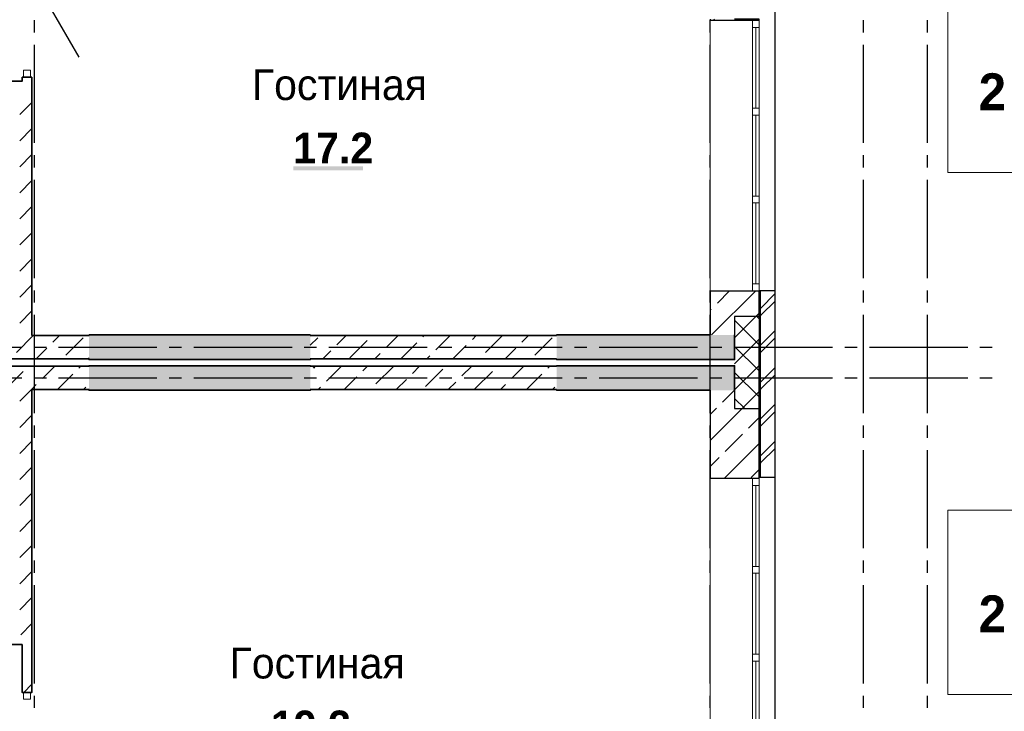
# Model space of a CAD drawing. Header units: millimetres. Extents: x 259029 to 2494469, y -731578 to -57567.
# Tile 198 of 253: x 469446 to 477461, y -569272 to -563641. Entities that reach past the tile are written whole.
import ezdxf
from ezdxf import colors
from ezdxf.entities.mleader import LeaderData, LeaderLine
from ezdxf.math import Vec2, Vec3

# ---------------------------------------------------------------- set-up
doc = ezdxf.new("R2010")
doc.units = ezdxf.units.MM
for name, color, linetype in [('PDF _Геометрия', 7, 'Continuous'), ('PDF _Сплошная заливка', 7, 'Continuous'), ('PDF _Текст', 7, 'Continuous')]:
    doc.layers.add(name, color=color, linetype=linetype)
for name, color, linetype, lineweight in [('Выноски', 20, 'Continuous', 20), ('РАЗРЕЗЫ', 10, 'Continuous', 60), ('Символы 0.20', 1, 'Continuous', 20)]:
    doc.layers.add(name, color=color, linetype=linetype, lineweight=lineweight)
doc.styles.add('PDF Century Gothic', font='GOTHIC.TTF')
doc.styles.add('PDF Century Gothic Bold', font='GOTHICB.TTF')
doc.styles.add('ГОСТ', font='GOST_Common.ttf')

# ---------------------------------------------------------------- blocks, each defined once
blk = doc.blocks.new('_None')
blk = doc.blocks.new('ааапп')
at = {"layer": 'Символы 0.20'}
ml = blk.add_multileader_mtext('Standard', dxfattribs=at)
ml.set_content('7(л.6)', color=256, style='ГОСТ')
ml.set_leader_properties(color=256, linetype='ByLayer', lineweight=-1)
ml.set_arrow_properties(name='NONE')
ml.build(insert=Vec2(0, 0))
ml.multileader.update_dxf_attribs({"text_left_attachment_type": 6, "text_right_attachment_type": 6, "dogleg_length": 0.25, "arrow_head_size": 200, "scale": 100})
ctx = ml.context
ctx.base_point, ctx.scale, ctx.char_height, ctx.arrow_head_size, ctx.landing_gap_size, ctx.plane_origin = Vec3(614110.1, -566038.8), 100, 250, 200, 25, Vec3(615324.2, -568173.2)
ctx.left_attachment, ctx.right_attachment = 6, 6
notes = []
notes.append((ctx, [(0, (1, 1, 0), (614085.1, -566038.8), (1, 0), 25, [(0, [(614013.3, -566718.2)], 0, [])])]))
ctx.mtext.insert, ctx.mtext.width, ctx.mtext.flow_direction = Vec3(614135.1, -565738.8), 792.21, 5
ml = blk.add_multileader_mtext('Standard', dxfattribs=at)
ml.set_content('9(л.9)', color=256, style='ГОСТ')
ml.set_leader_properties(color=256, linetype='ByLayer', lineweight=-1)
ml.set_arrow_properties(name='NONE')
ml.build(insert=Vec2(0, 0))
ml.multileader.update_dxf_attribs({"text_left_attachment_type": 6, "text_right_attachment_type": 6, "dogleg_length": 0.25, "arrow_head_size": 200, "scale": 100})
ctx = ml.context
ctx.base_point, ctx.scale, ctx.char_height, ctx.arrow_head_size, ctx.landing_gap_size, ctx.plane_origin = Vec3(612576, -566882.5), 100, 250, 200, 25, Vec3(613790.1, -569016.9)
ctx.left_attachment, ctx.right_attachment = 6, 6
notes.append((ctx, [(0, (1, 1, 0), (612551, -566882.5), (1, 0), 25, [(0, [(612479.2, -567561.9)], 0, [])])]))
ctx.mtext.insert, ctx.mtext.width, ctx.mtext.flow_direction = Vec3(612601, -566582.5), 792.21, 5
ml = blk.add_multileader_mtext('Standard', dxfattribs=at)
ml.set_content('9(л.9)', color=256, style='ГОСТ')
ml.set_leader_properties(color=256, linetype='ByLayer', lineweight=-1)
ml.set_arrow_properties(name='NONE')
ml.build(insert=Vec2(0, 0))
ml.multileader.update_dxf_attribs({"text_left_attachment_type": 6, "text_right_attachment_type": 6, "dogleg_length": 0.25, "arrow_head_size": 200, "scale": 100})
ctx = ml.context
ctx.base_point, ctx.scale, ctx.char_height, ctx.arrow_head_size, ctx.landing_gap_size, ctx.plane_origin = Vec3(613380, -569466.9), 100, 250, 200, 25, Vec3(611024.5, -571187.9)
ctx.left_attachment, ctx.right_attachment = 6, 6
notes.append((ctx, [(1, (1, 1, 0), (613355, -569466.9), (1, 0), 25, [(0, [(612832.1, -569802.7)], 0, [])])]))
ctx.mtext.insert, ctx.mtext.width, ctx.mtext.flow_direction = Vec3(613405, -569166.9), 792.21, 5
ml = blk.add_multileader_mtext('Standard', dxfattribs=at)
ml.set_content('по7(л.6)', color=256, style='ГОСТ')
ml.set_leader_properties(color=256, linetype='ByLayer', lineweight=-1)
ml.set_arrow_properties(name='NONE')
ml.build(insert=Vec2(0, 0))
ml.multileader.update_dxf_attribs({"text_left_attachment_type": 6, "text_right_attachment_type": 6, "dogleg_length": 0.25, "arrow_head_size": 200, "scale": 100})
ctx = ml.context
ctx.base_point, ctx.scale, ctx.char_height, ctx.arrow_head_size, ctx.landing_gap_size, ctx.plane_origin = Vec3(609782.7, -570717.4), 100, 250, 200, 25, Vec3(612513.4, -570395.2)
ctx.left_attachment, ctx.right_attachment = 6, 6
notes.append((ctx, [(1, (1, 1, 0), (610957.7, -570717.4), (-1, 0), 25, [(0, [(611147.2, -569654.4)], 0, [])])]))
ctx.mtext.insert, ctx.mtext.width, ctx.mtext.defined_height, ctx.mtext.flow_direction = Vec3(609807.7, -570417.4), 1094.387, 742.8, 5
ml = blk.add_multileader_mtext('Standard', dxfattribs=at)
ml.set_content('по 8 2(л.6)', color=256, style='ГОСТ')
ml.set_leader_properties(color=256, linetype='ByLayer', lineweight=-1)
ml.set_arrow_properties(name='NONE')
ml.build(insert=Vec2(0, 0))
ml.multileader.update_dxf_attribs({"text_left_attachment_type": 6, "text_right_attachment_type": 6, "dogleg_length": 0.25, "arrow_head_size": 200, "scale": 100})
ctx = ml.context
ctx.base_point, ctx.scale, ctx.char_height, ctx.arrow_head_size, ctx.landing_gap_size, ctx.plane_origin = Vec3(614087, -570266.1), 100, 250, 200, 25, Vec3(615301.2, -572400.6)
ctx.left_attachment, ctx.right_attachment = 6, 6
notes.append((ctx, [(0, (1, 1, 0), (614062, -570266.1), (1, 0), 25, [(0, [(613990.2, -570945.5)], 0, [])])]))
ctx.mtext.insert, ctx.mtext.width, ctx.mtext.flow_direction = Vec3(614112, -569966.1), 792.21, 5
ml = blk.add_multileader_mtext('Standard', dxfattribs=at)
ml.set_content('4(л.6)', color=256, style='ГОСТ')
ml.set_leader_properties(color=256, linetype='ByLayer', lineweight=-1)
ml.set_arrow_properties(name='NONE')
ml.build(insert=Vec2(0, 0))
ml.multileader.update_dxf_attribs({"text_left_attachment_type": 6, "text_right_attachment_type": 6, "dogleg_length": 0.25, "arrow_head_size": 200, "scale": 100})
ctx = ml.context
ctx.base_point, ctx.scale, ctx.char_height, ctx.arrow_head_size, ctx.landing_gap_size, ctx.plane_origin = Vec3(611257.3, -571855.8), 100, 250, 200, 25, Vec3(612471.5, -574008.5)
ctx.left_attachment, ctx.right_attachment = 6, 6
notes.append((ctx, [(0, (1, 1, 0), (611232.3, -571855.8), (1, 0), 25, [(0, [(611050.1, -572508.2)], 0, [])])]))
ctx.mtext.insert, ctx.mtext.width, ctx.mtext.defined_height, ctx.mtext.flow_direction = Vec3(611282.3, -571555.8), 1018.139, 759.8, 5
ml = blk.add_multileader_mtext('Standard', dxfattribs=at)
ml.set_content('2(л.6)', color=256, style='ГОСТ')
ml.set_leader_properties(color=256, linetype='ByLayer', lineweight=-1)
ml.set_arrow_properties(name='NONE')
ml.build(insert=Vec2(0, 0))
ml.multileader.update_dxf_attribs({"text_left_attachment_type": 6, "text_right_attachment_type": 6, "dogleg_length": 0.25, "arrow_head_size": 200, "scale": 100})
ctx = ml.context
ctx.base_point, ctx.scale, ctx.char_height, ctx.arrow_head_size, ctx.landing_gap_size, ctx.plane_origin = Vec3(614145.2, -573671), 100, 250, 200, 25, Vec3(615359.3, -575805.5)
ctx.left_attachment, ctx.right_attachment = 6, 6
notes.append((ctx, [(0, (1, 1, 0), (614120.2, -573671), (1, 0), 25, [(0, [(614048.4, -574350.4)], 0, [])])]))
ctx.mtext.insert, ctx.mtext.width, ctx.mtext.flow_direction = Vec3(614170.2, -573371), 792.21, 5
ml = blk.add_multileader_mtext('Standard', dxfattribs=at)
ml.set_content('4(л.6)', color=256, style='ГОСТ')
ml.set_leader_properties(color=256, linetype='ByLayer', lineweight=-1)
ml.set_arrow_properties(name='NONE')
ml.build(insert=Vec2(0, 0))
ml.multileader.update_dxf_attribs({"text_left_attachment_type": 6, "text_right_attachment_type": 6, "dogleg_length": 0.25, "arrow_head_size": 200, "scale": 100})
ctx = ml.context
ctx.base_point, ctx.scale, ctx.char_height, ctx.arrow_head_size, ctx.landing_gap_size, ctx.plane_origin = Vec3(611257.3, -575385.8), 100, 250, 200, 25, Vec3(612471.5, -577538.5)
ctx.left_attachment, ctx.right_attachment = 6, 6
notes.append((ctx, [(0, (1, 1, 0), (611232.3, -575385.8), (1, 0), 25, [(0, [(611050.1, -576038.2)], 0, [])])]))
ctx.mtext.insert, ctx.mtext.width, ctx.mtext.defined_height, ctx.mtext.flow_direction = Vec3(611282.3, -575085.8), 1018.139, 759.8, 5
ml = blk.add_multileader_mtext('Standard', dxfattribs=at)
ml.set_content('2(л.6)', color=256, style='ГОСТ')
ml.set_leader_properties(color=256, linetype='ByLayer', lineweight=-1)
ml.set_arrow_properties(name='NONE')
ml.build(insert=Vec2(0, 0))
ml.multileader.update_dxf_attribs({"text_left_attachment_type": 6, "text_right_attachment_type": 6, "dogleg_length": 0.25, "arrow_head_size": 200, "scale": 100})
ctx = ml.context
ctx.base_point, ctx.scale, ctx.char_height, ctx.arrow_head_size, ctx.landing_gap_size, ctx.plane_origin = Vec3(614118.4, -576974.3), 100, 250, 200, 25, Vec3(615332.5, -579108.8)
ctx.left_attachment, ctx.right_attachment = 6, 6
notes.append((ctx, [(0, (1, 1, 0), (614093.4, -576974.3), (1, 0), 25, [(0, [(614021.6, -577653.7)], 0, [])])]))
ctx.mtext.insert, ctx.mtext.width, ctx.mtext.flow_direction = Vec3(614143.4, -576674.3), 792.21, 5
ml = blk.add_multileader_mtext('Standard', dxfattribs=at)
ml.set_content('2(л.6)', color=256, style='ГОСТ')
ml.set_leader_properties(color=256, linetype='ByLayer', lineweight=-1)
ml.set_arrow_properties(name='NONE')
ml.build(insert=Vec2(0, 0))
ml.multileader.update_dxf_attribs({"text_left_attachment_type": 6, "text_right_attachment_type": 6, "dogleg_length": 0.25, "arrow_head_size": 200, "scale": 100})
ctx = ml.context
ctx.base_point, ctx.scale, ctx.char_height, ctx.arrow_head_size, ctx.landing_gap_size, ctx.plane_origin = Vec3(614087, -580264.1), 100, 250, 200, 25, Vec3(615301.2, -582398.5)
ctx.left_attachment, ctx.right_attachment = 6, 6
notes.append((ctx, [(0, (1, 1, 0), (614062, -580264.1), (1, 0), 25, [(0, [(613990.2, -580943.4)], 0, [])])]))
ctx.mtext.insert, ctx.mtext.width, ctx.mtext.flow_direction = Vec3(614112, -579964.1), 792.21, 5
ml = blk.add_multileader_mtext('Standard', dxfattribs=at)
ml.set_content('4(л.6)', color=256, style='ГОСТ')
ml.set_leader_properties(color=256, linetype='ByLayer', lineweight=-1)
ml.set_arrow_properties(name='NONE')
ml.build(insert=Vec2(0, 0))
ml.multileader.update_dxf_attribs({"text_left_attachment_type": 6, "text_right_attachment_type": 6, "dogleg_length": 0.25, "arrow_head_size": 200, "scale": 100})
ctx = ml.context
ctx.base_point, ctx.scale, ctx.char_height, ctx.arrow_head_size, ctx.landing_gap_size, ctx.plane_origin = Vec3(611257.3, -581853.8), 100, 250, 200, 25, Vec3(612471.5, -584006.4)
ctx.left_attachment, ctx.right_attachment = 6, 6
notes.append((ctx, [(0, (1, 1, 0), (611232.3, -581853.8), (1, 0), 25, [(0, [(611050.1, -582506.1)], 0, [])])]))
ctx.mtext.insert, ctx.mtext.width, ctx.mtext.defined_height, ctx.mtext.flow_direction = Vec3(611282.3, -581553.8), 1018.139, 759.8, 5
ml = blk.add_multileader_mtext('Standard', dxfattribs=at)
ml.set_content('2(л.6)', color=256, style='ГОСТ')
ml.set_leader_properties(color=256, linetype='ByLayer', lineweight=-1)
ml.set_arrow_properties(name='NONE')
ml.build(insert=Vec2(0, 0))
ml.multileader.update_dxf_attribs({"text_left_attachment_type": 6, "text_right_attachment_type": 6, "dogleg_length": 0.25, "arrow_head_size": 200, "scale": 100})
ctx = ml.context
ctx.base_point, ctx.scale, ctx.char_height, ctx.arrow_head_size, ctx.landing_gap_size, ctx.plane_origin = Vec3(614087, -583505.6), 100, 250, 200, 25, Vec3(615301.2, -585640.1)
ctx.left_attachment, ctx.right_attachment = 6, 6
notes.append((ctx, [(0, (1, 1, 0), (614062, -583505.6), (1, 0), 25, [(0, [(613990.2, -584185)], 0, [])])]))
ctx.mtext.insert, ctx.mtext.width, ctx.mtext.flow_direction = Vec3(614112, -583205.6), 792.21, 5
for ctx, leaders in notes:
    for number, flags, end, landing, length, lines in leaders:
        leader = LeaderData()
        leader.index, (leader.has_last_leader_line, leader.has_dogleg_vector, leader.attachment_direction) = number, flags
        leader.last_leader_point, leader.dogleg_vector, leader.dogleg_length = Vec3(end), Vec3(landing), length
        for number, points, colour, breaks in lines:
            line = LeaderLine()
            line.index, line.vertices, line.color, line.breaks = number, Vec3.list(points), colors.encode_raw_color(colour), breaks
            leader.lines.append(line)
        ctx.leaders.append(leader)

msp = doc.modelspace()

# ---------------------------------------------------------------- linework, layer by layer
at = {"layer": 'PDF _Геометрия', "lineweight": 25}
for points in [[(475595.7, -573087.5), (475595.7, -560127.5), (477365.7, -560127.5)], [(469533.7, -563263.7), (469927.7, -563946.1)], [(469565.7, -563744.4), (469565.7, -563644.4)], [(475065.7, -563744.4), (475065.7, -563644.4)], [(476315.7, -563744.4), (476315.7, -563644.4)], [(476835.7, -563744.4), (476835.7, -563644.4)], [(469565.7, -564644.4), (469565.7, -563844.4)], [(475065.7, -564644.4), (475065.7, -563844.4)], [(476315.7, -564644.4), (476315.7, -563844.4)], [(476835.7, -564644.4), (476835.7, -563844.4)], [(469565.7, -564844.4), (469565.7, -564744.4)], [(475065.7, -564844.4), (475065.7, -564744.4)], [(476315.7, -564844.4), (476315.7, -564744.4)], [(476835.7, -564844.4), (476835.7, -564744.4)], [(469565.7, -565744.4), (469565.7, -564944.4)], [(475065.7, -565744.4), (475065.7, -564944.4)], [(476315.7, -565744.4), (476315.7, -564944.4)], [(476835.7, -565744.4), (476835.7, -564944.4)], [(469565.7, -565944.4), (469565.7, -565844.4)], [(475065.7, -565944.4), (475065.7, -565844.4)], [(475465.7, -565847.5), (475465.7, -567167.5)], [(475595.7, -565847.5), (475465.7, -565847.5)], [(475475.7, -567367.5), (475475.7, -565847.5)], [(476315.7, -565944.4), (476315.7, -565844.4)], [(476835.7, -565944.4), (476835.7, -565844.4)], [(475475.7, -565991.3), (475595.7, -565871.3)], [(475475.7, -566051.3), (475482.7, -566044.4), (475595.7, -565931.3)], [(469565.7, -566844.4), (469565.7, -566044.4)], [(475065.7, -566844.4), (475065.7, -566044.4)], [(476315.7, -566844.4), (476315.7, -566044.4)], [(476835.7, -566844.4), (476835.7, -566044.4)], [(475475.7, -566291.3), (475595.7, -566171.3)], [(475465.7, -566807.5), (475465.7, -566257.5)], [(475475.7, -566351.3), (475595.7, -566231.3)], [(468662.7, -566307.5), (469462.7, -566307.5)], [(469562.7, -566307.5), (469662.7, -566307.5)], [(469762.7, -566307.5), (470562.7, -566307.5)], [(470662.7, -566307.5), (470762.7, -566307.5)], [(470862.7, -566307.5), (471662.7, -566307.5)], [(471762.7, -566307.5), (471862.7, -566307.5)], [(471962.7, -566307.5), (472762.7, -566307.5)], [(472862.7, -566307.5), (472962.7, -566307.5)], [(473062.7, -566307.5), (473862.7, -566307.5)], [(473962.7, -566307.5), (474062.7, -566307.5)], [(474162.7, -566307.5), (474962.7, -566307.5)], [(475062.7, -566307.5), (475162.7, -566307.5)], [(475262.7, -566307.5), (476062.7, -566307.5)], [(476162.7, -566307.5), (476262.7, -566307.5)], [(476362.7, -566307.5), (477162.7, -566307.5)], [(477262.7, -566307.5), (477362.7, -566307.5)], [(475475.7, -566591.3), (475595.7, -566471.3)], [(468662.7, -566557.5), (469462.7, -566557.5)], [(469562.7, -566557.5), (469662.7, -566557.5)], [(469762.7, -566557.5), (470562.7, -566557.5)], [(470662.7, -566557.5), (470762.7, -566557.5)], [(470862.7, -566557.5), (471662.7, -566557.5)], [(471762.7, -566557.5), (471862.7, -566557.5)], [(471962.7, -566557.5), (472762.7, -566557.5)], [(472862.7, -566557.5), (472962.7, -566557.5)], [(473062.7, -566557.5), (473862.7, -566557.5)], [(473962.7, -566557.5), (474062.7, -566557.5)], [(474162.7, -566557.5), (474962.7, -566557.5)], [(475062.7, -566557.5), (475162.7, -566557.5)], [(475262.7, -566557.5), (476062.7, -566557.5)], [(475475.7, -566651.3), (475482.7, -566644.4), (475595.7, -566531.3)], [(476162.7, -566557.5), (476262.7, -566557.5)], [(476362.7, -566557.5), (477162.7, -566557.5)], [(477262.7, -566557.5), (477362.7, -566557.5)], [(475475.7, -566891.3), (475595.7, -566771.3)], [(475475.7, -566951.3), (475595.7, -566831.3)], [(469565.7, -567044.4), (469565.7, -566944.4)], [(475065.7, -567044.4), (475065.7, -566944.4)], [(476315.7, -567044.4), (476315.7, -566944.4)], [(476835.7, -567044.4), (476835.7, -566944.4)], [(469565.7, -567944.4), (469565.7, -567144.4)], [(475065.7, -567944.4), (475065.7, -567144.4)], [(475475.7, -567191.3), (475595.7, -567071.3)], [(475475.7, -567251.3), (475482.7, -567244.4), (475595.7, -567131.3)], [(476315.7, -567944.4), (476315.7, -567144.4)], [(476835.7, -567944.4), (476835.7, -567144.4)], [(475595.7, -567367.5), (475465.7, -567367.5)], [(469565.7, -568144.4), (469565.7, -568044.4)], [(475065.7, -568144.4), (475065.7, -568044.4)], [(476315.7, -568144.4), (476315.7, -568044.4)], [(476835.7, -568144.4), (476835.7, -568044.4)], [(469565.7, -569044.4), (469565.7, -568244.4)], [(475065.7, -569044.4), (475065.7, -568244.4)], [(476315.7, -569044.4), (476315.7, -568244.4)], [(476835.7, -569044.4), (476835.7, -568244.4)], [(469565.7, -569244.4), (469565.7, -569144.4)], [(475065.7, -569244.4), (475065.7, -569144.4)], [(476315.7, -569244.4), (476315.7, -569144.4)], [(476835.7, -569244.4), (476835.7, -569144.4)]]:
    msp.add_lwpolyline(points, dxfattribs=at)
at = {"layer": 'PDF _Геометрия', "lineweight": 13}
for points in [[(477801.1, -563385.3), (477001.1, -563385.3), (477001.1, -564885.3), (477801.1, -564885.3)], [(475409.7, -563647.5), (475409.7, -563703.5), (475465.7, -563703.5), (475465.7, -563647.5)], [(469533.7, -564107.7), (469533.7, -564051.7), (469477.7, -564051.7), (469477.7, -564107.7)], [(475409.7, -564362.2), (475409.7, -564418.2), (475465.7, -564418.2), (475465.7, -564362.2)], [(475409.7, -565076.8), (475409.7, -565132.8), (475465.7, -565132.8), (475465.7, -565076.8)], [(475409.7, -565847.5), (475409.7, -565791.5), (475465.7, -565791.5), (475465.7, -565847.5)], [(475409.7, -567377.3), (475409.7, -567433.3), (475465.7, -567433.3), (475465.7, -567377.3)], [(477801.1, -567635.3), (477001.1, -567635.3), (477001.1, -569135.3), (477801.1, -569135.3)], [(475409.7, -568091.9), (475409.7, -568147.9), (475465.7, -568147.9), (475465.7, -568091.9)], [(475409.7, -568806.6), (475409.7, -568862.6), (475465.7, -568862.6), (475465.7, -568806.6)], [(469533.7, -569173.7), (469533.7, -569117.7), (469477.7, -569117.7), (469477.7, -569173.7)]]:
    msp.add_lwpolyline(points, close=True, dxfattribs=at)
at = {"layer": 'PDF _Геометрия', "color": 9, "lineweight": 25, "true_color": 0xc8c8a0}
for points in [[(475065.7, -563637.7), (475065.7, -563647.7)], [(475465.7, -563647.7), (475409.7, -563647.7), (475065.7, -563647.7)], [(475091.5, -563647.5), (475101.5, -563637.5)], [(475465.7, -563647.7), (475465.7, -563637.7), (475265.7, -563637.7)], [(475303.6, -563647.5), (475313.6, -563637.5)], [(475065.7, -565847.7), (475409.7, -565847.7), (475465.7, -565847.7)], [(475065.7, -565847.7), (475065.7, -566207.7)], [(475077.1, -566207.5), (475437.1, -565847.5)], [(475124.9, -565947.6), (475224.9, -565847.5)], [(475465.7, -566057.7), (475465.7, -565847.7)], [(475065.7, -566006.7), (475075.4, -565997.1)], [(475465.7, -566057.7), (475265.7, -566057.7), (475265.7, -566207.7)], [(475439.2, -566057.5), (475465.7, -566030.9)], [(475065.7, -566657.7), (475065.7, -567377.5)], [(475167.3, -566753.7), (475263.5, -566657.5)], [(475265.7, -566657.7), (475265.7, -566807.7), (475465.7, -566807.7)], [(475065.7, -566855.2), (475089.6, -566831.4), (475117.8, -566803.2)], [(475065.7, -567067.3), (475115.1, -567018), (475325.6, -566807.5)], [(475465.7, -567377.5), (475465.7, -566807.7)], [(475379.4, -566965.8), (475465.7, -566879.5)], [(475188.5, -567156.7), (475329.9, -567015.3)], [(475180.1, -567377.3), (475465.7, -567091.6)], [(475065.7, -567279.5), (475139, -567206.2)], [(475400.6, -567368.8), (475465.7, -567303.7)], [(475465.7, -567377.5), (475409.7, -567377.5), (475065.7, -567377.5)]]:
    msp.add_lwpolyline(points, dxfattribs=at)
at = {"layer": 'PDF _Геометрия', "lineweight": 13}
for points in [[(475065.7, -563647.7), (475065.7, -565847.7)], [(475409.7, -563703.5), (475409.7, -565791.5)], [(475437.7, -563703.5), (475437.7, -564362.2)], [(475465.7, -563703.5), (475465.7, -565791.5)], [(475437.7, -564418.2), (475437.7, -565076.8)], [(475437.7, -565132.8), (475437.7, -565791.5)], [(475265.7, -566230.9), (475439.2, -566057.5)], [(475465.7, -566288.4), (475265.7, -566088.4)], [(475465.7, -566076.3), (475446.9, -566057.5)], [(475265.7, -566443.1), (475465.7, -566243.1)], [(475465.7, -566500.6), (475265.7, -566300.6)], [(475265.7, -566655.2), (475465.7, -566455.2)], [(475465.7, -566712.7), (475265.7, -566512.7)], [(475348.4, -566807.5), (475265.7, -566724.8)], [(475325.6, -566807.5), (475465.7, -566667.3)], [(475065.7, -567377.5), (475065.7, -569577.4)], [(475409.7, -567433.3), (475409.7, -569521.3)], [(475437.7, -567433.3), (475437.7, -568091.9)], [(475465.7, -567433.3), (475465.7, -569521.3)], [(475437.7, -568147.9), (475437.7, -568806.6)], [(475437.7, -568862.6), (475437.7, -569521.3)]]:
    msp.add_lwpolyline(points, dxfattribs=at)
at = {"layer": 'PDF _Геометрия', "lineweight": 35}
for points in [[(469465.7, -564107.7), (469465.7, -564142.7), (468785.7, -564142.7)], [(469465.7, -564107.7), (469545.7, -564107.7)], [(469545.7, -566212.7), (469545.7, -564222.7), (469545.7, -564142.7), (469545.7, -564107.7)], [(469445.7, -564414.2), (469545.7, -564314.2)], [(469445.7, -564626.3), (469545.7, -564526.3)], [(469445.7, -564838.5), (469545.7, -564738.5)], [(469445.7, -565050.6), (469545.7, -564950.6)], [(469445.7, -565262.7), (469545.7, -565162.7)], [(469445.7, -565474.9), (469545.7, -565374.9)], [(469445.7, -565687), (469545.7, -565587)], [(469445.7, -565899.1), (469545.7, -565799.1)], [(469445.7, -566111.3), (469545.7, -566011.2)], [(471810.7, -566212.7), (471810.7, -566207.7), (470010.7, -566207.7), (470010.7, -566212.7)], [(473815.7, -566402.7), (473815.7, -566407.7), (475265.7, -566407.7), (475265.7, -566207.7)], [(475065.7, -566207.7), (473815.7, -566207.7), (473815.7, -566212.7)], [(470010.7, -566402.7), (470010.7, -566407.7), (471810.7, -566407.7), (471810.7, -566402.7)], [(471810.7, -566462.7), (471810.7, -566457.7), (470010.7, -566457.7), (470010.7, -566462.7)], [(475265.7, -566657.7), (475265.7, -566457.7), (473815.7, -566457.7), (473815.7, -566462.7)], [(469545.7, -566652.7), (469545.7, -568647.9), (469545.7, -568727.9), (469545.7, -569117.7), (469465.7, -569117.7), (469465.7, -568727.9), (468785.6, -568727.9)], [(469445.7, -566747.6), (469540.9, -566652.5)], [(470010.7, -566652.7), (470010.7, -566657.7), (471810.7, -566657.7), (471810.7, -566652.7)], [(473815.7, -566652.7), (473815.7, -566657.7), (475065.7, -566657.7)], [(469445.7, -566959.8), (469545.7, -566859.8)], [(469445.7, -567171.9), (469545.7, -567071.9)], [(469445.7, -567384), (469545.7, -567284)], [(469445.7, -567596.2), (469545.7, -567496.2)], [(469445.7, -567808.3), (469545.7, -567708.3)], [(469445.7, -568020.4), (469545.7, -567920.4)], [(469445.7, -568232.6), (469545.7, -568132.6)], [(469445.7, -568444.7), (469545.7, -568344.7)], [(469454.9, -568647.7), (469545.7, -568556.8)], [(469480.1, -569117.5), (469545.7, -569051.8)]]:
    msp.add_lwpolyline(points, dxfattribs=at)
at = {"layer": 'PDF _Геометрия', "color": 191, "lineweight": 35, "true_color": 0xc8aaf2}
for points in [[(469418.5, -566350.6), (469556.6, -566212.5)], [(470010.7, -566212.7), (469545.7, -566212.7)], [(469715.5, -566265.8), (469768.8, -566212.5)], [(469821.6, -566371.8), (469963, -566230.4)], [(473815.7, -566212.7), (471810.7, -566212.7)], [(471810.7, -566291.8), (471872.2, -566230.4)], [(472027.7, -566287), (472102.2, -566212.5)], [(472133.8, -566393), (472275.2, -566251.6)], [(472430.8, -566308.2), (472526.5, -566212.5)], [(472727.8, -566223.3), (472738.6, -566212.5)], [(472833.8, -566329.4), (472950.7, -566212.5)], [(473130.8, -566244.5), (473162.9, -566212.5)], [(473236.9, -566350.6), (473375, -566212.5)], [(473533.9, -566265.8), (473587.1, -566212.5)], [(473639.9, -566371.8), (473781.4, -566230.4)], [(469578.8, -566402.5), (469666, -566315.3)], [(471912.2, -566402.5), (471978.2, -566336.5)], [(472548.6, -566402.5), (472678.3, -566272.8)], [(472972.9, -566402.5), (473081.3, -566294)], [(473397.1, -566402.5), (473484.4, -566315.3)], [(467640.7, -566402.7), (470010.7, -566402.7)], [(470003, -566402.5), (470010.7, -566394.8)], [(471810.7, -566402.7), (473815.7, -566402.7)], [(472336.5, -566402.5), (472381.3, -566357.7)], [(472760.7, -566402.5), (472784.3, -566378.9)], [(473185, -566402.5), (473187.4, -566400.1)], [(470010.7, -566462.7), (467665.7, -566462.7)], [(469333.7, -566647.6), (469475.1, -566506.2)], [(469630.6, -566562.7), (469730.9, -566462.5)], [(469927.6, -566477.9), (469943, -566462.5)], [(473815.7, -566462.7), (471810.7, -566462.7)], [(471836.8, -566477.9), (471852.2, -566462.5)], [(471942.9, -566584), (472064.3, -566462.5)], [(472239.9, -566499.1), (472276.5, -566462.5)], [(472345.9, -566605.2), (472487.3, -566463.8)], [(472642.9, -566520.3), (472700.7, -566462.5)], [(472749, -566626.4), (472890.4, -566485)], [(473046, -566541.5), (473125, -566462.5)], [(473152, -566647.6), (473293.5, -566506.2)], [(473449, -566562.7), (473549.3, -566462.5)], [(473746, -566477.9), (473761.4, -566462.5)], [(469753, -566652.5), (469878.1, -566527.4)], [(472086.5, -566652.5), (472190.4, -566548.6)], [(472510.7, -566652.5), (472593.4, -566569.8)], [(473571.4, -566652.5), (473696.5, -566527.4)], [(469540.9, -566652.5), (469581.1, -566612.2)], [(469545.7, -566652.7), (470010.7, -566652.7)], [(469965.2, -566652.5), (469984.2, -566633.5)], [(471810.7, -566652.7), (473815.7, -566652.7)], [(471874.3, -566652.5), (471893.4, -566633.5)], [(472935, -566652.5), (472996.5, -566591)], [(473359.3, -566652.5), (473399.5, -566612.2)], [(473783.5, -566652.5), (473802.6, -566633.5)]]:
    msp.add_lwpolyline(points, dxfattribs=at)
at = {"layer": 'PDF _Сплошная заливка', "lineweight": 25, "transparency": 33554559}
msp.add_solid([(471672.5, -564867.6), (472241, -564867.6), (471672.5, -564836.2), (472241, -564836.2)], dxfattribs=at)
at = {"layer": 'PDF _Сплошная заливка', "color": 7, "lineweight": 35, "true_color": 0xf1f1f1, "transparency": 33554559}
for points in [[(470010.7, -566407.5), (471810.7, -566407.5), (470010.7, -566207.5), (471810.7, -566207.5)], [(473815.7, -566407.5), (475265.7, -566407.5), (473815.7, -566207.5), (475265.7, -566207.5)], [(470010.7, -566657.5), (471810.7, -566657.5), (470010.7, -566457.5), (471810.7, -566457.5)], [(473815.7, -566657.5), (475265.7, -566657.5), (473815.7, -566457.5), (475265.7, -566457.5)]]:
    msp.add_solid(points, dxfattribs=at)

# ---------------------------------------------------------------- texts
at = {"layer": 'PDF _Текст', "attachment_point": 7}
for s, insert, char_height, style in [('Гостиная', (471335.6, -564298.7), 250, 'PDF Century Gothic'), ('2', (477252.3, -564377.8), 300, 'PDF Century Gothic Bold'), ('17.2', (471672.5, -564810.3), 250, 'PDF Century Gothic Bold'), ('2', (477252.3, -568627.8), 300, 'PDF Century Gothic Bold'), ('Гостиная', (471154.2, -569007.7), 250, 'PDF Century Gothic'), ('19.2', (471491, -569519.2), 250, 'PDF Century Gothic Bold')]:
    msp.add_mtext(s, dxfattribs=dict(at, insert=insert, char_height=char_height, style=style))

# ---------------------------------------------------------------- next in the draw order: block references
at = {"layer": 'РАЗРЕЗЫ', "color": 2, "lineweight": -2, "rotation": 45.00000000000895}
msp.add_blockref('ааапп', (-370061.8, -617495.3), dxfattribs=at)

# ---------------------------------------------------------------- next in the draw order: texts
at = {"layer": 'Выноски'}
note = msp.add_mtext_static_columns([''] * 2, width=19641.405, gutter_width=8167.2, height=0, dxfattribs=dict(at, insert=(385740.7, -548768.3), char_height=250, attachment_point=1, style='ГОСТ'))
for column, words in zip([note] + note.columns.linked_columns, ['\\pi10527.89954; \\P\\pi570.45,l346.2,t2000;1.^IОбщие указания см. лист 1. {\\H1.46663x; }\\P2.^IМонтажные узлы 1;2;3;4;6;7;8 см. лист{\\C0; 7.\\H1.45562x; \\H0.68699x;\\P}3.^IСварку производить согласно СП70.1330.2011 электродами Э42 ГОСТ 9467-75*.{\\H1.45929x; }\\P4.^IВсе металлические конструкции окрасить эмалью ПФ-1189 по ГОСТ 6465-79 в два слоя. Эмаль наносить на {\\H1.45807x; }\\P\\pi0,t346.2;грунтовку ГФ-021 по ГОСТ 25129-82 (первый слой - на заводе-изготовителе, второй слой - на монтаже).{\\H1.65848x; }\\P\\pi570.45,t2000;5.^IОгнезащиту металлических косоуров см.л. 9.{\\H1.19167x; }\\P6.^IДлину швов принимать по длине сопряжения свариваемых элементов. все катеты сварных швов принимать {\\H1.54728x; }\\P\\pi0,t346.2;высотой 6 мм, кроме оговоренных.{\\H1.42874x; }\\P\\pi570.45,t2000;7.^IМонтаж стальных конструкций производить в соответствии с указаниями СП 70.1333.0.2012"Несущие и {\\H1.46825x; }\\P\\pi0,t346.2;ограждающие конструкции".{\\H1.45508x; }\\P\\pi570.45,t2000;8.^IЖелезобетонные изделия монтировать на цем-песчаном растворе М100 толщ. 10мм.{\\H1.46099x; }\\P{\\C0;9.^IНа разрезах 1-1;2-2 отметки чистого пола.\\H1.45599x; \\H0.68682x;\\P\\pi10570.70257,l0,tz;\\H1.82587x; \\H0.54768x;\\P\\H1.55804x; \\H0.64183x;\\P\\H1.64732x; \\H0.60705x;\\P\\pi812.5,l41.6675;\\H1.23836x; \\H0.80752x;\\P}', '']):
    column.text = words

doc.saveas('drawing.dxf')
